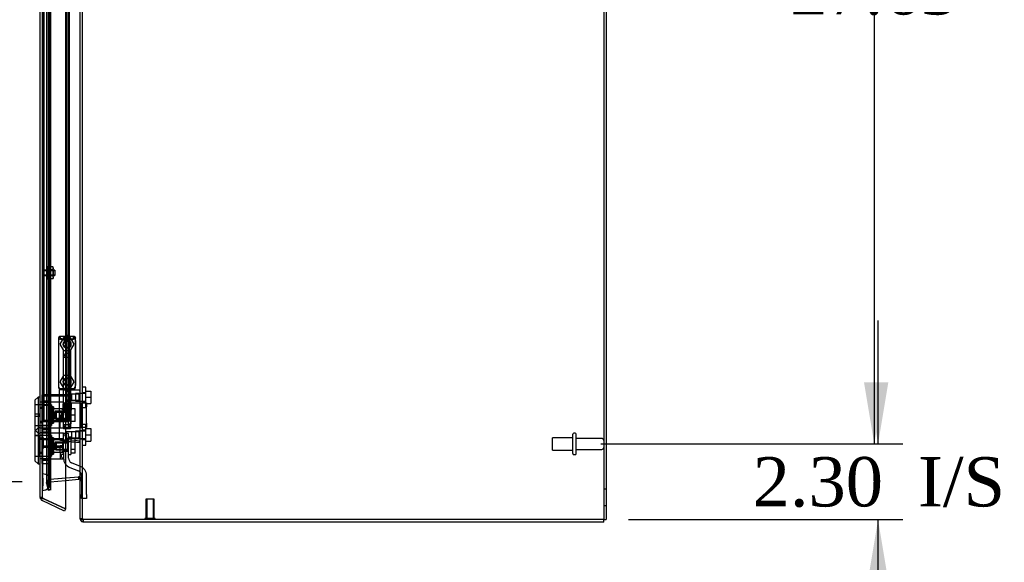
# Model space of a CAD drawing. Header units: inches. Extents: x 1 to 299, y -2 to 199.
# Tile 19 of 26: x 126 to 156, y 68 to 84. Entities that reach past the tile are written whole.
import ezdxf
from ezdxf.enums import TextEntityAlignment as Align
from ezdxf.lldxf.tags import DXFTag

# ---------------------------------------------------------------- set-up
doc = ezdxf.new("R2010")
doc.units = ezdxf.units.IN
doc.header["$MEASUREMENT"] = 0
for name, color, linetype in [('COM70220', 7, 'Continuous'), ('COM70708-4', 7, 'Continuous'), ('COM70710-7', 7, 'Continuous'), ('COM70711-4', 7, 'Continuous'), ('COM70712-12', 7, 'Continuous'), ('COM70714-1', 7, 'Continuous'), ('COM70714-4', 7, 'Continuous'), ('Default', 7, 'Continuous'), ('HNG86659-1', 7, 'Continuous'), ('HNG86659-2', 7, 'Continuous'), ('LOK10031', 7, 'Continuous'), ('LOK10031_CAM', 7, 'Continuous'), ('LOK10031_INSERT', 7, 'Continuous'), ('LOK10031_NUT', 7, 'Continuous'), ('LOK10031_SC', 7, 'Continuous'), ('NTS18118', 7, 'Continuous'), ('SCS86661', 7, 'Continuous'), ('STD26063', 7, 'Continuous'), ('STD26089', 7, 'Continuous'), ('STD26258', 7, 'Continuous'), ('WAM30017', 7, 'Continuous')]:
    doc.layers.add(name, color=color, linetype=linetype)
doc.styles.add('SEACAD_Times_New_Roman', font='times.ttf')
tags = doc.linetypes.add('HIDDEN2', pattern=[0.1875, 0.125, -0.0625]).pattern_tags.tags
tags[6:7] = [DXFTag(74, 4), DXFTag(75, 0), DXFTag(340, '0'), DXFTag(46, 0.0), DXFTag(50, 0.0), DXFTag(44, 0.0), DXFTag(45, 0.0)]
tags[4:5] = [DXFTag(74, 4), DXFTag(75, 0), DXFTag(340, '0'), DXFTag(46, 0.0), DXFTag(50, 0.0), DXFTag(44, 0.0), DXFTag(45, 0.0)]
doc.dimstyles.new('HAMMOND_(STH_-_300x200)', dxfattribs={"dimtxt": 1.5, "dimasz": 1.875, "dimexe": 0.75, "dimexo": 0.75, "dimgap": 0.375, "dimtad": 0, "dimtih": 1, "dimtoh": 1, "dimzin": 0, "dimdsep": 46, "dimtxsty": 'SEACAD_Times_New_Roman', "dimblk1": '_SE_FILLED', "dimblk2": '_SE_FILLED', "dimsah": 1, "dimcen": 0.75, "dimadec": 0, "dimazin": 0, "dimtfac": 0.8, "dimtofl": 0, "dimtmove": 0, "dimatfit": 3, "dimfxl": 1, "dimtolj": 1, "dimtzin": 0, "dimarcsym": 0})

# ---------------------------------------------------------------- blocks, each defined once
blk = doc.blocks.new('SE2')
at = {"layer": 'COM70220', "color": 7, "linetype": 'HIDDEN2'}
for p, q in [((126.614, 70.599), (126.614, 127.718)), ((126.615, 70.599), (126.615, 127.718)), ((126.617, 70.599), (126.617, 127.718)), ((126.863, 70.599), (126.863, 127.718)), ((126.614, 70.1), (126.614, 70.599)), ((126.614, 70.598), (126.615, 70.598)), ((126.615, 70.1), (126.615, 70.599)), ((126.615, 70.598), (126.617, 70.349)), ((126.617, 70.349), (126.617, 70.599)), ((126.863, 70.349), (126.863, 70.599)), ((126.615, 70.1), (126.614, 70.1)), ((126.617, 70.349), (126.615, 70.1))]:
    blk.add_line(p, q, dxfattribs=at)
for start, end in [(0, 90), (270, 0)]:
    blk.add_arc((126.613, 70.349), 0.25, start, end, dxfattribs=at)
at = {"layer": 'COM70708-4', "color": 7, "linetype": 'Continuous'}
for p in [(143.751, 136.505), (143.679, 69.208)]:
    blk.add_line(p, (143.751, 69.208), dxfattribs=at)
at = {"layer": 'COM70708-4', "color": 7, "linetype": 'HIDDEN2'}
for p, q in [((127.823, 73.049), (127.751, 73.049)), ((127.751, 72.809), (127.823, 72.809)), ((127.823, 71.907), (127.751, 71.907)), ((127.751, 71.667), (127.823, 71.667)), ((127.745, 70.461), (127.805, 70.461)), ((143.751, 70.136), (143.679, 70.136)), ((143.679, 69.636), (143.751, 69.636))]:
    blk.add_line(p, q, dxfattribs=at)
at = {"layer": 'COM70710-7', "color": 7, "linetype": 'HIDDEN2'}
for p, q in [((126.737, 70.327), (126.752, 70.381)), ((126.752, 70.381), (126.756, 70.388)), ((126.814, 70.345), (126.752, 70.381)), ((126.816, 70.347), (126.756, 70.388)), ((126.816, 70.347), (126.756, 70.388)), ((126.82, 70.432), (126.836, 70.435)), ((126.837, 70.362), (126.82, 70.432)), ((126.836, 70.435), (127.705, 70.511)), ((126.842, 70.363), (126.836, 70.435)), ((126.842, 70.363), (127.313, 70.404)), ((127.705, 70.511), (127.723, 70.511)), ((127.705, 70.51), (127.705, 70.511)), ((127.717, 70.439), (127.723, 70.511)), ((127.722, 70.502), (127.723, 70.511)), ((127.743, 70.425), (127.801, 70.468)), ((127.745, 70.423), (127.805, 70.462)), ((127.751, 70.43), (127.801, 70.468)), ((127.751, 70.426), (127.805, 70.462)), ((127.751, 70.403), (127.823, 70.403)), ((127.801, 70.468), (127.805, 70.462)), ((126.809, 70.327), (126.737, 70.327)), ((126.741, 70.299), (126.737, 70.327)), ((126.811, 70.318), (126.741, 70.299)), ((126.796, 70.095), (126.741, 70.299)), ((126.865, 70.113), (126.796, 70.095)), ((126.809, 70.327), (126.814, 70.345)), ((126.811, 70.318), (126.809, 70.327)), ((126.865, 70.113), (126.811, 70.318)), ((126.814, 70.345), (126.816, 70.347)), ((126.816, 70.347), (126.837, 70.362)), ((126.837, 70.362), (126.842, 70.363)), ((127.751, 69.244), (127.823, 69.244))]:
    blk.add_line(p, q, dxfattribs=at)
at = {"layer": 'COM70710-7', "color": 7, "linetype": 'Continuous'}
for p, q in [((127.313, 70.404), (127.711, 70.439)), ((127.711, 70.439), (127.705, 70.51)), ((127.711, 70.439), (127.717, 70.439)), ((127.717, 70.439), (127.722, 70.502)), ((127.743, 70.425), (127.751, 70.43)), ((127.743, 70.425), (127.745, 70.423)), ((127.745, 70.423), (127.751, 70.426)), ((127.848, 69.21), (127.828, 69.141)), ((127.859, 69.136), (127.859, 69.208)), ((143.679, 69.136), (143.679, 69.208)), ((127.859, 69.136), (127.828, 69.141)), ((143.679, 69.136), (127.859, 69.136))]:
    blk.add_line(p, q, dxfattribs=at)
at = {"layer": 'COM70710-7', "color": 7, "linetype": 'HIDDEN2'}
for centre, radius, start, end in [((126.845, 70.327), 0.108, 103.7843, 145.7899), ((127.715, 70.403), 0.108, 36.8348, 85.3824), ((127.714, 70.403), 0.109, 0.0924, 32.6845), ((127.859, 69.244), 0.036, 180.0001, 253.6889)]:
    blk.add_arc(centre, radius, start, end, dxfattribs=at)
at = {"layer": 'COM70710-7', "color": 7, "linetype": 'Continuous'}
for centre, radius, start, end in [((127.715, 70.403), 0.036, 36.835, 85.3822), ((127.859, 69.244), 0.108, 180, 253.689)]:
    blk.add_arc(centre, radius, start, end, dxfattribs=at)
at = {"layer": 'COM70711-4', "color": 7, "linetype": 'Continuous'}
for p, q in [((143.679, 136.507), (143.679, 69.208)), ((127.751, 69.244), (127.751, 129.039)), ((127.313, 70.476), (127.711, 70.511)), ((127.711, 70.511), (127.717, 70.509)), ((127.714, 70.51), (127.714, 70.51)), ((127.743, 70.468), (127.751, 70.403)), ((127.859, 69.208), (127.828, 69.211)), ((143.679, 69.208), (127.859, 69.208))]:
    blk.add_line(p, q, dxfattribs=at)
at = {"layer": 'COM70711-4', "color": 7, "linetype": 'HIDDEN2'}
for p, q in [((127.823, 69.244), (127.823, 129.039)), ((126.796, 70.113), (126.796, 128.175)), ((126.865, 70.113), (126.865, 128.175)), ((126.737, 127.961), (126.737, 70.327)), ((126.809, 127.961), (126.809, 70.327)), ((126.816, 70.388), (126.756, 70.388)), ((126.809, 70.327), (126.816, 70.388)), ((126.816, 70.388), (126.837, 70.431)), ((126.82, 70.431), (126.836, 70.435)), ((126.837, 70.431), (126.82, 70.431)), ((126.836, 70.435), (127.705, 70.511)), ((126.842, 70.435), (126.836, 70.435)), ((126.837, 70.431), (126.842, 70.435)), ((126.842, 70.435), (127.313, 70.476)), ((127.711, 70.511), (127.705, 70.511)), ((127.714, 70.51), (127.714, 70.51)), ((127.717, 70.509), (127.723, 70.509)), ((127.743, 70.468), (127.801, 70.468)), ((127.751, 70.403), (127.823, 70.403)), ((126.809, 70.327), (126.737, 70.327)), ((126.741, 70.318), (126.737, 70.327)), ((126.811, 70.318), (126.741, 70.318)), ((126.796, 70.113), (126.741, 70.318)), ((126.865, 70.113), (126.796, 70.113)), ((126.865, 70.113), (126.811, 70.318)), ((127.751, 69.244), (127.823, 69.244)), ((127.848, 69.211), (127.828, 69.211))]:
    blk.add_line(p, q, dxfattribs=at)
at = {"layer": 'COM70711-4', "color": 7, "linetype": 'Continuous'}
blk.add_arc((127.538, 70.368), 0.228, 26.0218, 38.2777, dxfattribs=at)
blk.add_open_spline([(127.828, 69.211), (127.817, 69.214), (127.806, 69.217), (127.787, 69.222), (127.779, 69.225), (127.765, 69.23), (127.76, 69.233), (127.752, 69.239), (127.751, 69.242), (127.751, 69.244)], degree=3, knots=[0, 0, 0, 0, 0.25, 0.25, 0.5, 0.5, 0.75, 0.75, 1, 1, 1, 1], dxfattribs=at)
at = {"layer": 'COM70711-4', "color": 7, "linetype": 'HIDDEN2'}
blk.add_open_spline([(127.848, 69.211), (127.841, 69.217), (127.834, 69.222), (127.825, 69.233), (127.823, 69.239), (127.823, 69.244)], degree=3, knots=[0, 0, 0, 0, 0.5, 0.5, 1, 1, 1, 1], dxfattribs=at)
at = {"layer": 'COM70712-12', "color": 7, "linetype": 'Continuous'}
for p, q in [((127.313, 128.781), (127.313, 69.536)), ((126.541, 69.886), (126.541, 128.431)), ((126.546, 69.853), (126.547, 69.853)), ((126.547, 69.846), (126.547, 69.853)), ((126.649, 69.846), (126.547, 69.846)), ((127.283, 69.471), (126.603, 69.788)), ((127.313, 69.536), (126.648, 69.846)), ((126.649, 69.846), (127.313, 69.536)), ((127.313, 69.536), (127.283, 69.471))]:
    blk.add_line(p, q, dxfattribs=at)
at = {"layer": 'COM70712-12', "color": 7, "linetype": 'HIDDEN2'}
for p, q in [((126.613, 69.886), (126.613, 128.431)), ((127.488, 74.778), (127.438, 74.778)), ((127.613, 74.653), (127.613, 73.29)), ((127.438, 73.165), (127.488, 73.165)), ((126.613, 72.784), (126.611, 72.784)), ((126.613, 72.587), (126.541, 72.587)), ((126.613, 72.19), (126.541, 72.19)), ((126.613, 71.993), (126.611, 71.993)), ((126.613, 71.649), (126.541, 71.649)), ((126.613, 71.846), (126.611, 71.846)), ((126.613, 71.252), (126.541, 71.252)), ((126.613, 71.055), (126.611, 71.055)), ((126.613, 69.886), (126.541, 69.886)), ((126.547, 69.853), (126.647, 69.853)), ((126.648, 69.846), (126.633, 69.853))]:
    blk.add_line(p, q, dxfattribs=at)
for centre in [(127.357, 74.543), (127.357, 73.402)]:
    blk.add_circle(centre, 0.12, dxfattribs=at)
for centre, radius, start, end in [((127.438, 74.903), 0.125, 180, 270), ((127.488, 74.653), 0.125, 0, 90), ((127.438, 73.04), 0.125, 90, 180), ((127.488, 73.29), 0.125, 270, 0), ((126.649, 69.886), 0.036, 180, 245)]:
    blk.add_arc(centre, radius, start, end, dxfattribs=at)
at = {"layer": 'COM70712-12', "color": 7, "linetype": 'Continuous'}
for start, end in [(180, 197.5839), (197.5839, 245)]:
    blk.add_arc((126.649, 69.886), 0.108, start, end, dxfattribs=at)
blk.add_ellipse((126.649, 69.886), major_axis=(0.108, 0), ratio=0.9073, start_param=3.141593, end_param=3.481043, dxfattribs=at)
at = {"layer": 'COM70712-12', "color": 7, "linetype": 'HIDDEN2'}
for centre, major_axis, ratio, start_param, end_param in [((126.649, 69.886), (0.036, 0), 0.9073, 3.141593, 4.665617), ((126.649, 76.262), (0, -6.415), 0.005612, 6.236413, 6.283185)]:
    blk.add_ellipse(centre, major_axis=major_axis, ratio=ratio, start_param=start_param, end_param=end_param, dxfattribs=at)
at = {"layer": 'COM70714-1', "color": 7, "linetype": 'HIDDEN2'}
for p, q in [((127.383, 73.003), (126.656, 73.003)), ((127.383, 72.963), (126.656, 72.963)), ((127.332, 72.855), (127.383, 72.855)), ((127.332, 72.815), (127.383, 72.815)), ((126.656, 72.23), (127.383, 72.23)), ((127.383, 72.378), (127.332, 72.378)), ((127.383, 72.338), (127.332, 72.338))]:
    blk.add_line(p, q, dxfattribs=at)
for centre, radius, start, end in [((126.656, 72.96), 0.043, 90, 180), ((126.656, 72.96), 0.003, 90, 180), ((127.383, 72.96), 0.043, 0, 90), ((127.383, 72.96), 0.003, 0, 90), ((127.383, 72.858), 0.003, 270, 0), ((127.383, 72.858), 0.043, 270, 0), ((126.656, 72.233), 0.043, 180, 270), ((126.656, 72.233), 0.003, 180, 270), ((127.383, 72.335), 0.043, 0, 90), ((127.383, 72.335), 0.003, 0, 90), ((127.383, 72.233), 0.003, 270, 0), ((127.383, 72.233), 0.043, 270, 0)]:
    blk.add_arc(centre, radius, start, end, dxfattribs=at)
at = {"layer": 'COM70714-4', "color": 7, "linetype": 'HIDDEN2'}
for p, q in [((126.653, 126.128), (126.653, 72.19)), ((127.332, 126.128), (127.332, 72.19)), ((127.386, 126.128), (127.386, 72.19)), ((127.426, 126.128), (127.426, 72.19)), ((126.613, 72.19), (126.656, 72.19)), ((126.656, 72.19), (127.383, 72.19)), ((127.383, 72.19), (127.426, 72.19))]:
    blk.add_line(p, q, dxfattribs=at)
at = {"layer": 'HNG86659-1', "color": 7, "linetype": 'HIDDEN2'}
for p, q in [((127.102, 74.74), (127.102, 73.225)), ((127.102, 74.739), (127.121, 74.69)), ((127.573, 74.778), (127.138, 74.778)), ((127.163, 74.723), (127.141, 74.778)), ((127.164, 74.72), (127.141, 74.778)), ((127.164, 74.72), (127.163, 74.723)), ((127.55, 74.72), (127.573, 74.778)), ((127.55, 74.72), (127.551, 74.723)), ((127.551, 74.723), (127.573, 74.778)), ((127.612, 74.739), (127.593, 74.69)), ((127.612, 73.225), (127.612, 74.74)), ((127.237, 74.335), (127.237, 73.177)), ((127.465, 74.346), (127.249, 74.346)), ((127.477, 73.177), (127.477, 74.335)), ((127.121, 73.22), (127.121, 73.185)), ((127.121, 73.146), (127.121, 71.665)), ((127.14, 73.165), (127.438, 73.165)), ((127.438, 73.165), (127.14, 73.165)), ((127.573, 73.185), (127.141, 73.185)), ((127.237, 73.177), (127.225, 73.165)), ((127.225, 73.165), (127.237, 73.154)), ((127.477, 73.177), (127.237, 73.177)), ((127.237, 73.154), (127.477, 73.154)), ((127.237, 73.154), (127.237, 71.996)), ((127.489, 73.165), (127.477, 73.177)), ((127.477, 73.154), (127.489, 73.165)), ((127.477, 73.025), (127.477, 73.154)), ((127.739, 73.146), (127.478, 73.146)), ((127.488, 73.165), (127.573, 73.165)), ((127.573, 73.165), (127.488, 73.165)), ((127.593, 73.185), (127.593, 73.22)), ((127.496, 73.026), (127.476, 73.026)), ((127.476, 72.832), (127.496, 72.832)), ((127.477, 71.996), (127.477, 72.833)), ((127.729, 73.026), (127.496, 73.026)), ((127.729, 73.026), (127.496, 73.026)), ((127.496, 73.026), (127.496, 72.832)), ((127.496, 72.832), (127.729, 72.832)), ((127.729, 72.832), (127.496, 72.832)), ((127.751, 73.047), (127.729, 73.026)), ((127.729, 72.832), (127.729, 73.026)), ((127.729, 72.832), (127.751, 72.811)), ((127.249, 71.984), (127.465, 71.984)), ((127.337, 71.884), (127.281, 71.787)), ((127.337, 71.691), (127.337, 71.884)), ((127.496, 71.884), (127.337, 71.884)), ((127.729, 71.884), (127.496, 71.884)), ((127.729, 71.884), (127.496, 71.884)), ((127.496, 71.884), (127.496, 71.691)), ((127.751, 71.906), (127.729, 71.884)), ((127.729, 71.691), (127.729, 71.884)), ((127.155, 71.626), (127.297, 71.608)), ((127.28, 71.61), (127.74, 71.553)), ((127.281, 71.787), (127.337, 71.691)), ((127.297, 71.608), (127.737, 71.553)), ((127.337, 71.691), (127.496, 71.691)), ((127.496, 71.691), (127.729, 71.691)), ((127.729, 71.691), (127.496, 71.691)), ((127.729, 71.691), (127.751, 71.669))]:
    blk.add_line(p, q, dxfattribs=at)
for centre, radius in [((127.357, 74.543), 0.118), ((127.357, 74.543), 0.0968), ((127.357, 74.543), 0.0968), ((127.357, 73.402), 0.118), ((127.357, 73.402), 0.0968), ((127.357, 73.402), 0.0968)]:
    blk.add_circle(centre, radius, dxfattribs=at)
for centre, radius, start, end in [((127.141, 74.739), 0.0392, 106.467, 168.78), ((127.041, 74.043), 0.706, 84.0827, 84.9945), ((127.145, 74.74), 0.0432, 170.3107, 181.0665), ((127.146, 74.684), 0.0255, 130.6693, 167.2932), ((127.14, 74.729), 0.0491, 88.6161, 102.0318), ((127.554, 74.838), 0.429, 188.1861, 189.6334), ((127.378, 75.512), 0.846, 252.8757, 268.5407), ((127.336, 75.505), 0.839, 271.3912, 287.1924), ((127.574, 74.729), 0.0491, 77.9682, 91.3839), ((127.159, 74.838), 0.429, 350.3666, 351.8139), ((127.573, 74.739), 0.0392, 11.22, 73.533), ((127.568, 74.684), 0.0255, 12.7068, 49.3307), ((127.673, 74.043), 0.706, 95.0056, 95.9172), ((127.569, 74.74), 0.0432, 358.9335, 9.6893), ((127.249, 74.335), 0.0118, 90, 180), ((127.465, 74.335), 0.0118, 0, 90), ((127.141, 73.223), 0.039, 178.4395, 188.4336), ((127.04, 73.926), 0.711, 274.9928, 275.9147), ((127.141, 73.225), 0.0395, 190.0421, 269.2684), ((127.154, 73.219), 0.0339, 170.6161, 269.1461), ((127.14, 73.185), 0.0197, 180, 270), ((127.14, 73.146), 0.0197, 90, 180), ((127.141, 73.227), 0.0417, 269.1335, 269.9996), ((127.559, 73.219), 0.0339, 270.8567, 9.3811), ((127.573, 73.225), 0.0395, 270.7315, 349.9579), ((127.573, 73.227), 0.0417, 270.0004, 270.8665), ((127.573, 73.185), 0.0197, 270, 360), ((127.573, 73.146), 0.0197, 0, 90), ((127.674, 73.926), 0.711, 264.0854, 265.0071), ((127.573, 73.223), 0.039, 351.5664, 1.5605), ((126.539, 73.766), 1.368, 331.1816, 331.5055), ((127.739, 73.134), 0.0118, 88.3734, 89.9992), ((127.739, 73.134), 0.0118, 0, 88.3726), ((127.249, 71.996), 0.0118, 180, 270), ((127.465, 71.996), 0.0118, 270, 0), ((127.16, 71.665), 0.0394, 179.9447, 262.875), ((127.705, 71.569), 0.0401, 21.8367, 34.9857), ((127.088, 71.543), 0.656, 0.9731, 3.5902), ((127.739, 71.565), 0.0118, 294.9228, 0), ((127.739, 71.565), 0.0118, 262.875, 274.4046), ((127.739, 71.565), 0.0118, 274.3868, 294.9231)]:
    blk.add_arc(centre, radius, start, end, dxfattribs=at)
for centre, major_axis, ratio, start_param, end_param in [((127.141, 74.766), (0, -0.0118), 0.049276, 3.017238, 3.218468), ((127.357, 74.73), (-0.203, 0), 0.124034, 0.384899, 2.682307), ((127.573, 74.766), (0, -0.0118), 0.049276, 3.064718, 3.265947)]:
    blk.add_ellipse(centre, major_axis=major_axis, ratio=ratio, start_param=start_param, end_param=end_param, dxfattribs=at)
for points, knots in [([(127.129, 74.703), (127.131, 74.707), (127.134, 74.71), (127.14, 74.715), (127.143, 74.717), (127.148, 74.719), (127.15, 74.72), (127.154, 74.721), (127.156, 74.721), (127.159, 74.721), (127.16, 74.721), (127.162, 74.721), (127.163, 74.721), (127.164, 74.72)], [0, 0, 0, 0, 0.25, 0.25, 0.5, 0.5, 0.625, 0.625, 0.75, 0.75, 0.875, 0.875, 1, 1, 1, 1]), ([(127.584, 74.703), (127.582, 74.707), (127.58, 74.71), (127.574, 74.715), (127.571, 74.717), (127.565, 74.719), (127.564, 74.72), (127.56, 74.721), (127.558, 74.721), (127.555, 74.721), (127.554, 74.721), (127.552, 74.721), (127.551, 74.721), (127.55, 74.72)], [0, 0, 0, 0, 0.25, 0.25, 0.5, 0.5, 0.625, 0.625, 0.75, 0.75, 0.875, 0.875, 1, 1, 1, 1]), ([(127.345, 73.106), (127.351, 73.109), (127.356, 73.111), (127.368, 73.115), (127.373, 73.118), (127.39, 73.124), (127.401, 73.128), (127.423, 73.136), (127.434, 73.139), (127.456, 73.144), (127.467, 73.146), (127.478, 73.146)], [0, 0, 0, 0, 0.125, 0.125, 0.25, 0.25, 0.5, 0.5, 0.75, 0.75, 1, 1, 1, 1]), ([(127.742, 73.113), (127.742, 73.122), (127.742, 73.13), (127.741, 73.139), (127.741, 73.142), (127.741, 73.144), (127.74, 73.145), (127.74, 73.145), (127.74, 73.145), (127.74, 73.146), (127.74, 73.146), (127.739, 73.146), (127.739, 73.146), (127.739, 73.146)], [0, 0, 0, 0, 0.5, 0.5, 0.75, 0.75, 0.875, 0.875, 0.9375, 0.9375, 0.96875, 0.96875, 1, 1, 1, 1]), ([(127.742, 73.113), (127.744, 73.113), (127.747, 73.113), (127.75, 73.113), (127.751, 73.112), (127.751, 73.112)], [0, 0, 0, 0, 0.5, 0.5, 1, 1, 1, 1]), ([(127.477, 73.026), (127.477, 73.026), (127.467, 73.014), (127.449, 72.989), (127.443, 72.979), (127.432, 72.956), (127.428, 72.943), (127.428, 72.916), (127.432, 72.903), (127.443, 72.88), (127.449, 72.87), (127.461, 72.853), (127.466, 72.846), (127.474, 72.835), (127.477, 72.832), (127.477, 72.832), (127.477, 72.832), (127.477, 72.832)], [0.2503152, 0.2503152, 0.2503152, 0.2503152, 0.375, 0.375, 0.4375, 0.4375, 0.5, 0.5, 0.5625, 0.5625, 0.625, 0.625, 0.6875, 0.6875, 0.75, 0.75, 0.7505722, 0.7505722, 0.7505722, 0.7505722]), ([(127.294, 71.627), (127.245, 71.635), (127.2, 71.642), (127.138, 71.655), (127.121, 71.661), (127.121, 71.665)], [0, 0, 0, 0, 0.5, 0.5, 1, 1, 1, 1]), ([(127.294, 71.627), (127.294, 71.624), (127.293, 71.621), (127.293, 71.616), (127.293, 71.614), (127.293, 71.611), (127.293, 71.611), (127.292, 71.61), (127.291, 71.61), (127.289, 71.609), (127.287, 71.61), (127.284, 71.61), (127.282, 71.61), (127.28, 71.61)], [0, 0, 0, 0, 0.25, 0.25, 0.5, 0.5, 0.625, 0.625, 0.75, 0.75, 0.875, 0.875, 1, 1, 1, 1]), ([(127.345, 71.641), (127.345, 71.641), (127.344, 71.641), (127.343, 71.641), (127.342, 71.641), (127.341, 71.64), (127.34, 71.64), (127.336, 71.639), (127.334, 71.638), (127.328, 71.637), (127.324, 71.635), (127.311, 71.632), (127.302, 71.63), (127.294, 71.627)], [0, 0, 0, 0, 0.03125, 0.03125, 0.0625, 0.0625, 0.125, 0.125, 0.25, 0.25, 0.5, 0.5, 1, 1, 1, 1]), ([(127.738, 71.592), (127.712, 71.595), (127.686, 71.598), (127.66, 71.602), (127.555, 71.615), (127.45, 71.628), (127.345, 71.641)], [0, 0, 0, 0, 0.198595, 0.198595, 0.198595, 1, 1, 1, 1]), ([(127.742, 71.584), (127.745, 71.584), (127.747, 71.584), (127.75, 71.584), (127.751, 71.585), (127.751, 71.585)], [0, 0, 0, 0, 0.5, 0.5, 1, 1, 1, 1])]:
    blk.add_open_spline(points, degree=3, knots=knots, dxfattribs=at)
blk.add_open_spline([(127.429, 72.918), (127.428, 72.922), (127.428, 72.925), (127.428, 72.929)], degree=3, dxfattribs=at)
at = {"layer": 'HNG86659-2', "color": 7, "linetype": 'HIDDEN2'}
for p, q in [((127.308, 74.268), (127.239, 74.15)), ((127.308, 74.268), (127.406, 74.268)), ((127.475, 74.15), (127.406, 74.268)), ((127.239, 74.15), (127.475, 74.15)), ((127.239, 74.15), (127.239, 72.732)), ((127.475, 72.732), (127.475, 74.15)), ((127.234, 72.732), (127.234, 72.535)), ((127.234, 72.732), (127.238, 72.732)), ((127.234, 72.732), (127.234, 72.535)), ((127.234, 72.535), (127.238, 72.535)), ((127.236, 72.732), (127.236, 72.535)), ((127.238, 72.732), (127.242, 72.732)), ((127.238, 72.732), (127.238, 72.535)), ((127.238, 72.535), (127.242, 72.535)), ((127.239, 72.732), (127.239, 72.535)), ((127.239, 72.535), (127.239, 72.102)), ((127.242, 72.732), (127.26, 72.732)), ((127.242, 72.732), (127.242, 72.535)), ((127.242, 72.535), (127.26, 72.535)), ((127.244, 72.732), (127.244, 72.535)), ((127.247, 72.732), (127.247, 72.535)), ((127.255, 72.732), (127.255, 72.535)), ((127.255, 72.732), (127.255, 72.535)), ((127.26, 72.732), (127.269, 72.732)), ((127.26, 72.732), (127.26, 72.535)), ((127.26, 72.535), (127.269, 72.535)), ((127.269, 72.732), (127.27, 72.732)), ((127.269, 72.732), (127.269, 72.535)), ((127.269, 72.535), (127.27, 72.535)), ((127.27, 72.732), (127.3, 72.732)), ((127.27, 72.732), (127.27, 72.535)), ((127.27, 72.535), (127.3, 72.535)), ((127.279, 72.732), (127.279, 72.535)), ((127.288, 72.732), (127.288, 72.535)), ((127.291, 72.732), (127.291, 72.535)), ((127.3, 72.732), (127.308, 72.732)), ((127.3, 72.732), (127.3, 72.535)), ((127.3, 72.535), (127.308, 72.535)), ((127.308, 72.732), (127.314, 72.732)), ((127.308, 72.732), (127.308, 72.535)), ((127.308, 72.535), (127.314, 72.535)), ((127.314, 72.732), (127.349, 72.732)), ((127.314, 72.732), (127.314, 72.535)), ((127.314, 72.535), (127.349, 72.535)), ((127.324, 72.732), (127.324, 72.535)), ((127.332, 72.732), (127.332, 72.535)), ((127.339, 72.732), (127.339, 72.535)), ((127.349, 72.732), (127.357, 72.732)), ((127.349, 72.732), (127.349, 72.535)), ((127.349, 72.535), (127.357, 72.535)), ((127.357, 72.732), (127.364, 72.732)), ((127.357, 72.732), (127.357, 72.535)), ((127.357, 72.535), (127.364, 72.535)), ((127.364, 72.732), (127.4, 72.732)), ((127.364, 72.732), (127.364, 72.535)), ((127.364, 72.535), (127.4, 72.535)), ((127.375, 72.732), (127.375, 72.535)), ((127.381, 72.732), (127.381, 72.535)), ((127.39, 72.732), (127.39, 72.535)), ((127.4, 72.732), (127.405, 72.732)), ((127.4, 72.732), (127.4, 72.535)), ((127.4, 72.535), (127.405, 72.535)), ((127.405, 72.732), (127.414, 72.732)), ((127.405, 72.732), (127.405, 72.535)), ((127.405, 72.535), (127.414, 72.535)), ((127.414, 72.732), (127.443, 72.732)), ((127.414, 72.732), (127.414, 72.535)), ((127.414, 72.535), (127.443, 72.535)), ((127.423, 72.732), (127.423, 72.535)), ((127.426, 72.732), (127.426, 72.535)), ((127.435, 72.732), (127.435, 72.535)), ((127.443, 72.732), (127.444, 72.732)), ((127.443, 72.732), (127.443, 72.535)), ((127.443, 72.535), (127.444, 72.535)), ((127.444, 72.732), (127.453, 72.732)), ((127.444, 72.732), (127.444, 72.535)), ((127.444, 72.535), (127.453, 72.535)), ((127.453, 72.732), (127.471, 72.732)), ((127.453, 72.732), (127.453, 72.535)), ((127.453, 72.535), (127.471, 72.535)), ((127.459, 72.732), (127.459, 72.535)), ((127.459, 72.732), (127.459, 72.535)), ((127.467, 72.732), (127.467, 72.535)), ((127.469, 72.732), (127.469, 72.535)), ((127.471, 72.732), (127.476, 72.732)), ((127.471, 72.732), (127.471, 72.535)), ((127.471, 72.535), (127.476, 72.535)), ((127.474, 72.732), (127.474, 72.535)), ((127.475, 72.102), (127.475, 72.535)), ((127.476, 72.732), (127.48, 72.732)), ((127.476, 72.732), (127.476, 72.535)), ((127.476, 72.535), (127.48, 72.535)), ((127.478, 72.732), (127.478, 72.535)), ((127.48, 72.732), (127.48, 72.535)), ((127.48, 72.535), (127.48, 72.732)), ((127.239, 72.102), (127.475, 72.102)), ((127.239, 72.102), (127.308, 71.984)), ((127.406, 71.984), (127.475, 72.102))]:
    blk.add_line(p, q, dxfattribs=at)
at = {"layer": 'LOK10031', "color": 7, "linetype": 'Continuous'}
for p, q in [((126.481, 72.938), (126.381, 72.838)), ((126.381, 72.838), (126.381, 71.938)), ((126.481, 72.938), (126.481, 71.838)), ((126.541, 72.938), (126.481, 72.938)), ((126.381, 71.938), (126.481, 71.838)), ((126.399, 71.919), (126.381, 71.901)), ((126.381, 71.901), (126.381, 71.001)), ((126.481, 71.838), (126.481, 70.901)), ((126.481, 71.838), (126.541, 71.838)), ((126.381, 71.001), (126.481, 70.901)), ((126.481, 70.901), (126.541, 70.901))]:
    blk.add_line(p, q, dxfattribs=at)
at = {"layer": 'LOK10031', "color": 7, "linetype": 'HIDDEN2'}
for p, q in [((126.611, 72.784), (126.541, 72.784)), ((126.611, 72.784), (126.611, 72.619)), ((127.251, 72.781), (126.611, 72.781)), ((127.251, 72.781), (127.251, 72.765)), ((126.881, 72.703), (126.381, 72.703)), ((126.611, 72.619), (126.541, 72.619)), ((126.611, 72.619), (126.611, 72.157)), ((126.881, 72.703), (126.881, 72.073)), ((126.941, 72.638), (126.881, 72.638)), ((126.941, 72.638), (126.941, 72.138)), ((127.251, 72.582), (126.941, 72.582)), ((127.251, 72.509), (127.251, 72.388)), ((126.941, 72.195), (127.151, 72.195)), ((127.151, 71.996), (127.151, 72.388)), ((127.151, 72.388), (127.251, 72.388)), ((127.251, 72.195), (127.151, 72.195)), ((126.381, 72.073), (126.881, 72.073)), ((126.481, 72.001), (126.399, 71.919)), ((126.541, 72.001), (126.481, 72.001)), ((126.611, 72.157), (126.541, 72.157)), ((126.611, 71.993), (126.541, 71.993)), ((126.611, 72.157), (126.611, 71.993)), ((126.611, 71.996), (127.151, 71.996)), ((126.881, 72.138), (126.941, 72.138)), ((127.151, 71.996), (127.251, 71.996)), ((127.251, 71.996), (127.251, 72.015)), ((126.881, 71.766), (126.381, 71.766)), ((126.611, 71.846), (126.541, 71.846)), ((126.611, 71.682), (126.541, 71.682)), ((126.611, 71.846), (126.611, 71.682)), ((127.251, 71.843), (126.611, 71.843)), ((126.611, 71.682), (126.611, 71.22)), ((126.881, 71.766), (126.881, 71.136)), ((126.941, 71.701), (126.881, 71.701)), ((126.941, 71.701), (126.941, 71.201)), ((127.251, 71.644), (126.941, 71.644)), ((127.251, 71.34), (127.251, 71.843)), ((127.151, 71.257), (127.151, 71.451)), ((127.251, 71.451), (127.151, 71.451)), ((126.381, 71.136), (126.881, 71.136)), ((126.611, 71.22), (126.541, 71.22)), ((126.611, 71.055), (126.541, 71.055)), ((126.611, 71.22), (126.611, 71.055)), ((126.611, 71.058), (127.151, 71.058)), ((126.881, 71.201), (126.941, 71.201)), ((126.941, 71.257), (127.151, 71.257)), ((127.151, 71.257), (127.151, 71.058)), ((127.151, 71.257), (127.251, 71.257)), ((127.151, 71.058), (127.251, 71.058)), ((127.251, 71.058), (127.251, 71.077))]:
    blk.add_line(p, q, dxfattribs=at)
at = {"layer": 'LOK10031_CAM', "color": 7, "linetype": 'HIDDEN2'}
for p, q in [((127.251, 72.765), (127.438, 72.765)), ((127.251, 72.509), (127.251, 72.765)), ((127.401, 72.015), (127.401, 72.765)), ((127.438, 72.765), (127.707, 72.765)), ((127.707, 72.765), (127.801, 72.765)), ((127.801, 72.765), (127.951, 72.765)), ((127.801, 72.64), (127.801, 72.765)), ((127.951, 72.765), (127.951, 72.64)), ((127.191, 72.31), (127.191, 72.47)), ((127.221, 72.5), (127.251, 72.5)), ((127.251, 72.547), (127.401, 72.547)), ((127.801, 72.14), (127.801, 72.64)), ((127.951, 72.14), (127.951, 72.64)), ((127.221, 72.28), (127.251, 72.28)), ((127.251, 72.015), (127.251, 72.388)), ((127.251, 72.232), (127.401, 72.232)), ((127.251, 72.015), (127.438, 72.015)), ((127.438, 72.015), (127.707, 72.015)), ((127.707, 72.015), (127.801, 72.015)), ((127.801, 72.015), (127.801, 72.14)), ((127.951, 72.015), (127.801, 72.015)), ((127.951, 72.14), (127.951, 72.015)), ((127.401, 71.827), (127.251, 71.827)), ((127.251, 71.61), (127.401, 71.61)), ((127.401, 71.452), (127.401, 71.827)), ((127.251, 71.34), (127.251, 71.077)), ((127.251, 71.295), (127.401, 71.295)), ((127.401, 71.077), (127.401, 71.452)), ((127.191, 71.115), (127.191, 71.175)), ((127.221, 71.205), (127.251, 71.205)), ((127.221, 71.085), (127.251, 71.085)), ((127.438, 70.799), (127.707, 70.69)), ((127.763, 70.829), (127.494, 70.938)), ((127.801, 70.551), (127.801, 69.972)), ((127.951, 69.972), (127.951, 70.551)), ((127.801, 69.847), (127.801, 69.972)), ((127.951, 69.847), (127.801, 69.847)), ((127.951, 69.972), (127.951, 69.847))]:
    blk.add_line(p, q, dxfattribs=at)
for centre, radius, start, end in [((127.221, 72.47), 0.03, 90, 180), ((127.221, 72.31), 0.03, 180, 270), ((127.221, 71.175), 0.03, 90, 180), ((127.221, 71.115), 0.03, 180, 270), ((127.551, 71.077), 0.3, 180, 247.9806), ((127.551, 71.077), 0.15, 180, 247.9806), ((127.651, 70.551), 0.15, 0, 67.9806), ((127.651, 70.551), 0.3, 0, 67.9806)]:
    blk.add_arc(centre, radius, start, end, dxfattribs=at)
at = {"layer": 'LOK10031_INSERT', "color": 7, "linetype": 'HIDDEN2'}
for p, q in [((126.866, 72.701), (126.381, 72.701)), ((126.866, 72.701), (126.866, 72.076)), ((126.926, 72.638), (126.866, 72.638)), ((126.926, 72.638), (126.926, 72.138)), ((127.216, 72.582), (126.926, 72.582)), ((127.366, 72.506), (126.991, 72.506)), ((126.991, 72.506), (126.991, 72.487)), ((126.991, 72.29), (126.991, 72.487)), ((127.366, 72.487), (126.991, 72.487)), ((127.216, 72.544), (127.216, 72.582)), ((127.216, 72.544), (127.366, 72.544)), ((127.216, 72.503), (127.216, 72.274)), ((127.366, 72.503), (127.216, 72.503)), ((127.366, 72.503), (127.366, 72.544)), ((127.366, 72.503), (127.366, 72.274)), ((126.381, 72.428), (126.531, 72.428)), ((126.531, 72.348), (126.381, 72.348)), ((126.531, 72.348), (126.531, 72.428)), ((126.926, 72.195), (127.216, 72.195)), ((126.991, 72.29), (127.366, 72.29)), ((126.991, 72.27), (126.991, 72.29)), ((127.366, 72.27), (126.991, 72.27)), ((127.216, 72.274), (127.366, 72.274)), ((127.216, 72.195), (127.216, 72.232)), ((127.251, 72.232), (127.216, 72.232)), ((127.366, 72.232), (127.366, 72.274)), ((126.381, 72.076), (126.866, 72.076)), ((126.866, 72.138), (126.926, 72.138)), ((126.531, 71.761), (126.381, 71.761)), ((126.531, 71.761), (126.531, 71.763)), ((126.866, 71.763), (126.531, 71.763)), ((126.531, 71.141), (126.531, 71.761)), ((126.866, 71.763), (126.866, 71.138)), ((126.926, 71.701), (126.866, 71.701)), ((126.926, 71.701), (126.926, 71.201)), ((127.216, 71.644), (126.926, 71.644)), ((127.366, 71.569), (126.991, 71.569)), ((126.991, 71.569), (126.991, 71.549)), ((127.216, 71.607), (127.216, 71.644)), ((127.216, 71.607), (127.366, 71.607)), ((127.216, 71.565), (127.216, 71.336)), ((127.366, 71.565), (127.216, 71.565)), ((127.366, 71.565), (127.366, 71.607)), ((127.366, 71.565), (127.366, 71.336)), ((126.991, 71.352), (126.991, 71.549)), ((127.366, 71.549), (126.991, 71.549)), ((126.991, 71.352), (127.366, 71.352)), ((126.991, 71.332), (126.991, 71.352)), ((127.366, 71.332), (126.991, 71.332)), ((127.216, 71.336), (127.366, 71.336)), ((127.216, 71.257), (127.216, 71.295)), ((127.251, 71.295), (127.216, 71.295)), ((127.366, 71.295), (127.366, 71.336)), ((126.381, 71.141), (126.531, 71.141)), ((126.531, 71.141), (126.531, 71.138)), ((126.531, 71.138), (126.866, 71.138)), ((126.866, 71.201), (126.926, 71.201)), ((126.926, 71.257), (127.216, 71.257))]:
    blk.add_line(p, q, dxfattribs=at)
at = {"layer": 'LOK10031_NUT', "color": 7, "linetype": 'HIDDEN2'}
for p, q in [((126.598, 72.694), (126.598, 73)), ((126.598, 73), (126.813, 73)), ((126.598, 72.821), (126.813, 72.821)), ((126.813, 72.772), (126.598, 72.772)), ((126.813, 72.694), (126.813, 73)), ((126.598, 72.082), (126.598, 72.694)), ((126.598, 72.694), (126.813, 72.694)), ((126.813, 72.082), (126.813, 72.694)), ((126.598, 71.776), (126.598, 72.082)), ((126.598, 72.082), (126.813, 72.082)), ((126.598, 72.004), (126.813, 72.004)), ((126.598, 71.981), (126.813, 71.981)), ((126.598, 71.955), (126.813, 71.955)), ((126.598, 71.884), (126.813, 71.884)), ((126.813, 71.776), (126.813, 72.082)), ((126.813, 71.834), (126.598, 71.834)), ((126.598, 71.451), (126.598, 71.776)), ((126.598, 71.776), (126.813, 71.776)), ((126.813, 71.451), (126.813, 71.776)), ((126.598, 70.921), (126.598, 71.451)), ((126.598, 71.451), (126.813, 71.451)), ((126.813, 70.921), (126.813, 71.451)), ((126.598, 71.067), (126.813, 71.067)), ((126.598, 71.018), (126.813, 71.018)), ((126.598, 70.921), (126.813, 70.921))]:
    blk.add_line(p, q, dxfattribs=at)
at = {"layer": 'LOK10031_SC', "color": 7, "linetype": 'HIDDEN2'}
for p, q in [((127.026, 72.506), (127.026, 72.27)), ((127.401, 72.506), (127.026, 72.506)), ((127.026, 72.482), (127.401, 72.482)), ((127.471, 72.651), (127.401, 72.651)), ((127.401, 72.506), (127.401, 72.482)), ((127.471, 72.651), (127.471, 72.126)), ((127.608, 72.581), (127.471, 72.581)), ((127.608, 72.388), (127.608, 72.581)), ((127.026, 72.294), (127.401, 72.294)), ((127.026, 72.27), (127.401, 72.27)), ((127.401, 72.27), (127.401, 72.294)), ((127.608, 72.388), (127.471, 72.388)), ((127.608, 72.196), (127.471, 72.196)), ((127.608, 72.196), (127.608, 72.388)), ((127.401, 72.126), (127.471, 72.126)), ((127.026, 71.569), (127.026, 71.332)), ((127.401, 71.569), (127.026, 71.569)), ((127.471, 71.713), (127.401, 71.713)), ((127.401, 71.569), (127.401, 71.544)), ((127.471, 71.713), (127.471, 71.188)), ((127.608, 71.673), (127.471, 71.673)), ((127.608, 71.562), (127.608, 71.673)), ((127.026, 71.544), (127.401, 71.544)), ((127.026, 71.357), (127.401, 71.357)), ((127.026, 71.332), (127.401, 71.332)), ((127.401, 71.332), (127.401, 71.357)), ((127.608, 71.562), (127.471, 71.562)), ((127.608, 71.339), (127.471, 71.339)), ((127.608, 71.339), (127.608, 71.562)), ((127.608, 71.228), (127.608, 71.339)), ((127.401, 71.188), (127.471, 71.188)), ((127.608, 71.228), (127.471, 71.228))]:
    blk.add_line(p, q, dxfattribs=at)
at = {"layer": 'NTS18118', "color": 7, "linetype": 'HIDDEN2'}
for p, q in [((126.738, 76.896), (126.738, 76.528)), ((126.769, 76.896), (126.738, 76.896)), ((126.738, 76.794), (126.934, 76.794)), ((126.934, 76.777), (126.738, 76.777)), ((126.927, 76.896), (126.769, 76.896)), ((126.769, 76.896), (126.769, 76.804)), ((126.927, 76.804), (126.769, 76.804)), ((126.769, 76.804), (126.769, 76.62)), ((126.927, 76.896), (126.934, 76.85)), ((126.934, 76.871), (126.927, 76.896)), ((126.934, 76.85), (126.927, 76.804)), ((126.934, 76.712), (126.927, 76.62)), ((126.934, 76.85), (126.934, 76.871)), ((126.934, 76.712), (126.934, 76.85)), ((126.934, 76.574), (126.934, 76.712)), ((126.738, 76.646), (126.934, 76.646)), ((126.738, 76.63), (126.934, 76.63)), ((126.738, 76.528), (126.769, 76.528)), ((126.927, 76.62), (126.769, 76.62)), ((126.769, 76.62), (126.769, 76.528)), ((126.927, 76.528), (126.769, 76.528)), ((126.927, 76.62), (126.934, 76.574)), ((126.934, 76.574), (126.927, 76.528)), ((126.927, 76.528), (126.934, 76.552)), ((126.934, 76.574), (126.934, 76.552))]:
    blk.add_line(p, q, dxfattribs=at)
blk.add_open_spline([(126.927, 76.804), (126.929, 76.788), (126.931, 76.773), (126.933, 76.742), (126.934, 76.727), (126.934, 76.712)], degree=3, knots=[0, 0, 0, 0, 0.5, 0.5, 1, 1, 1, 1], dxfattribs=at)
at = {"layer": 'SCS86661', "color": 7, "linetype": 'HIDDEN2'}
for p, q in [((127.246, 74.735), (127.136, 74.543)), ((127.467, 74.735), (127.246, 74.735)), ((127.578, 74.543), (127.467, 74.735)), ((127.136, 74.543), (127.246, 74.352)), ((127.246, 74.352), (127.467, 74.352)), ((127.467, 74.352), (127.578, 74.543)), ((127.246, 73.593), (127.136, 73.402)), ((127.136, 73.402), (127.246, 73.21)), ((127.467, 73.593), (127.246, 73.593)), ((127.578, 73.402), (127.467, 73.593)), ((127.467, 73.21), (127.578, 73.402)), ((127.246, 73.21), (127.467, 73.21)), ((127.928, 73.121), (128.078, 73.121)), ((128.078, 73.121), (128.078, 72.929)), ((127.613, 73.042), (127.613, 72.816)), ((127.928, 73.042), (127.613, 73.042)), ((127.613, 72.816), (127.928, 72.816)), ((127.928, 72.929), (128.078, 72.929)), ((128.078, 72.929), (128.078, 72.738)), ((127.928, 72.738), (128.078, 72.738)), ((127.613, 71.9), (127.613, 71.674)), ((127.928, 71.9), (127.613, 71.9)), ((127.928, 71.979), (128.078, 71.979)), ((128.078, 71.979), (128.078, 71.787)), ((127.613, 71.674), (127.928, 71.674)), ((127.928, 71.787), (128.078, 71.787)), ((127.928, 71.596), (128.078, 71.596)), ((128.078, 71.787), (128.078, 71.596))]:
    blk.add_line(p, q, dxfattribs=at)
for centre in [(127.357, 74.543), (127.357, 73.402)]:
    blk.add_circle(centre, 0.113, dxfattribs=at)
at = {"layer": 'STD26063', "color": 7, "linetype": 'HIDDEN2'}
for p, q in [((126.644, 76.837), (126.613, 76.837)), ((126.644, 76.837), (126.644, 76.587)), ((126.988, 76.794), (126.644, 76.794)), ((126.988, 76.774), (126.644, 76.774)), ((126.988, 76.794), (126.988, 76.63)), ((126.613, 76.587), (126.644, 76.587)), ((126.988, 76.649), (126.644, 76.649)), ((126.644, 76.63), (126.988, 76.63))]:
    blk.add_line(p, q, dxfattribs=at)
at = {"layer": 'STD26089', "color": 7, "linetype": 'HIDDEN2'}
for p, q in [((142.117, 71.324), (142.117, 71.699)), ((142.742, 71.699), (142.117, 71.699)), ((142.742, 71.216), (142.742, 71.806)), ((142.812, 71.836), (142.772, 71.836)), ((142.842, 71.216), (142.842, 71.806)), ((143.619, 71.677), (142.842, 71.677)), ((142.117, 71.324), (142.742, 71.324)), ((142.842, 71.345), (143.619, 71.345)), ((142.772, 71.186), (142.812, 71.186))]:
    blk.add_line(p, q, dxfattribs=at)
for centre, radius, start, end in [((142.772, 71.806), 0.03, 90, 180), ((142.812, 71.806), 0.03, 0, 90), ((143.619, 71.617), 0.06, 0, 90), ((143.619, 71.405), 0.06, 270, 0), ((142.772, 71.216), 0.03, 180, 270), ((142.812, 71.216), 0.03, 270, 0)]:
    blk.add_arc(centre, radius, start, end, dxfattribs=at)
at = {"layer": 'STD26258', "color": 7, "linetype": 'HIDDEN2'}
for p, q in [((126.644, 71.693), (126.613, 71.693)), ((126.644, 71.38), (126.644, 71.693)), ((127.238, 71.662), (126.644, 71.662)), ((127.238, 71.631), (126.644, 71.631)), ((127.238, 71.412), (127.238, 71.662)), ((126.613, 71.38), (126.644, 71.38)), ((127.238, 71.442), (126.644, 71.442)), ((126.644, 71.412), (127.238, 71.412)), ((130.008, 69.833), (129.758, 69.833)), ((129.758, 69.833), (129.758, 69.24)), ((129.788, 69.833), (129.788, 69.24)), ((129.977, 69.833), (129.977, 69.24)), ((130.008, 69.24), (130.008, 69.833)), ((130.039, 69.24), (129.726, 69.24)), ((129.726, 69.24), (129.726, 69.208)), ((130.039, 69.208), (130.039, 69.24))]:
    blk.add_line(p, q, dxfattribs=at)
at = {"layer": 'WAM30017', "color": 7, "linetype": 'HIDDEN2'}
for p, q in [((127.928, 73.242), (127.823, 73.242)), ((127.928, 73.067), (127.823, 73.067)), ((127.928, 72.617), (127.928, 73.242)), ((127.823, 72.792), (127.928, 72.792)), ((127.823, 72.617), (127.928, 72.617)), ((127.928, 72.1), (127.823, 72.1)), ((127.928, 71.925), (127.823, 71.925)), ((127.928, 71.475), (127.928, 72.1)), ((127.823, 71.65), (127.928, 71.65)), ((127.823, 71.475), (127.928, 71.475))]:
    blk.add_line(p, q, dxfattribs=at)
blk = doc.blocks.new('DMBLK303')
at = {"layer": 'Default', "linetype": 'Continuous', "transparency": 16777216}
for points in [[(152.333, 73.386), (151.708, 73.386), (152.02, 71.511)], [(152.333, 67.333), (152.02, 69.208), (151.708, 67.333)]]:
    blk.add_hatch(color=7, dxfattribs=at).paths.add_polyline_path(points)
at = {"layer": 'Default', "color": 7, "linetype": 'Continuous', "transparency": 16777216}
for p, q in [((152.02, 71.511), (152.02, 75.261)), ((143.592, 71.511), (152.77, 71.511)), ((144.429, 69.208), (152.77, 69.208)), ((152.02, 65.458), (152.02, 69.208))]:
    blk.add_line(p, q, dxfattribs=at)
at = {"layer": 'Default', "color": 7, "linetype": 'Continuous', "transparency": 16777216, "style": 'SEACAD_Times_New_Roman'}
for s, p in [('2.30', (148.207, 71.11)), ('I/S', (153.238, 71.11))]:
    blk.add_text(s, height=1.5, dxfattribs=at).set_placement(p, align=Align.TOP_LEFT)
blk = doc.blocks.new('_SE_FILLED')
at = {"color": 0}
blk.add_line((0, 0), (-1, 0), dxfattribs=at)
blk.add_solid([(0, 0), (-1, -0.1665), (-1, 0.1665), (0, 0)], dxfattribs=at)
blk = doc.blocks.new('DMBLK319')
at = {"layer": 'Default', "linetype": 'Continuous', "transparency": 16777216}
for points in [[(114.065, 126.047), (114.69, 126.047), (114.378, 127.922)], [(114.065, 72.229), (114.378, 70.354), (114.69, 72.229)]]:
    blk.add_hatch(color=7, dxfattribs=at).paths.add_polyline_path(points)
at = {"layer": 'Default', "color": 7, "linetype": 'Continuous', "transparency": 16777216}
for p, q in [((126.011, 127.922), (113.628, 127.922)), ((114.378, 127.922), (114.378, 102.423)), ((114.378, 95.373), (114.378, 70.354)), ((125.995, 70.354), (113.628, 70.354))]:
    blk.add_line(p, q, dxfattribs=at)
at = {"layer": 'Default', "color": 7, "linetype": 'Continuous', "transparency": 16777216, "style": 'SEACAD_Times_New_Roman'}
for s, p in [('57.57', (111.819, 101.898)), ('DOOR ', (110.948, 99.648)), ('OPENING', (109.508, 97.398))]:
    blk.add_text(s, height=1.5, dxfattribs=at).set_placement(p, align=Align.TOP_LEFT)
blk = doc.blocks.new('DMBLK327')
at = {"layer": 'Default', "linetype": 'Continuous', "transparency": 16777216}
for points in [[(152.218, 97.261), (151.906, 99.136), (151.593, 97.261)], [(152.218, 73.386), (151.593, 73.386), (151.906, 71.511)]]:
    blk.add_hatch(color=7, dxfattribs=at).paths.add_polyline_path(points)
at = {"layer": 'Default', "color": 7, "linetype": 'Continuous', "transparency": 16777216}
for p, q in [((143.592, 99.136), (152.656, 99.136)), ((151.906, 99.136), (151.906, 86.599)), ((151.906, 84.574), (151.906, 71.511)), ((143.592, 71.511), (152.656, 71.511))]:
    blk.add_line(p, q, dxfattribs=at)
at = {"layer": 'Default', "color": 7, "linetype": 'Continuous', "transparency": 16777216, "style": 'SEACAD_Times_New_Roman'}
blk.add_text('27.63', height=1.5, dxfattribs=at).set_placement((149.347, 86.074), align=Align.TOP_LEFT)

msp = doc.modelspace()

# ---------------------------------------------------------------- block references
at = {"layer": 'Default'}
msp.add_blockref('SE2', (0, 0), dxfattribs=at)

# ---------------------------------------------------------------- dimensions: what is measured, and where the dimension line sits
at = {"layer": 'Default', "color": 7, "linetype": 'Continuous'}
for base, p1, p2, angle, text, picture, middle, dimtype in [((114.378, 127.922), (126.761, 127.922), (126.745, 70.354), 269.9842, '\\A1;<>\\PDOOR \\XOPENING', 'DMBLK319', (114.378, 101.148), 161), ((151.905865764, 99.136420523), (142.841511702, 99.136420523), (142.841511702, 71.511420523), 270, '\\A1;<>', 'DMBLK327', (151.905865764, 85.323920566), 161), ((152.02, 71.511), (143.679, 69.208), (142.842, 71.511), 90, '\\A1;<> I/S', 'DMBLK303', (152.02, 70.36), 160)]:
    dim = msp.add_linear_dim(base=base, p1=p1, p2=p2, angle=angle, text=text, dimstyle='HAMMOND_(STH_-_300x200)', dxfattribs=at)
    dim.commit()
    dim.dimension.update_dxf_attribs({"geometry": picture, "text_midpoint": middle, "dimtype": dimtype})

doc.saveas('drawing.dxf')
